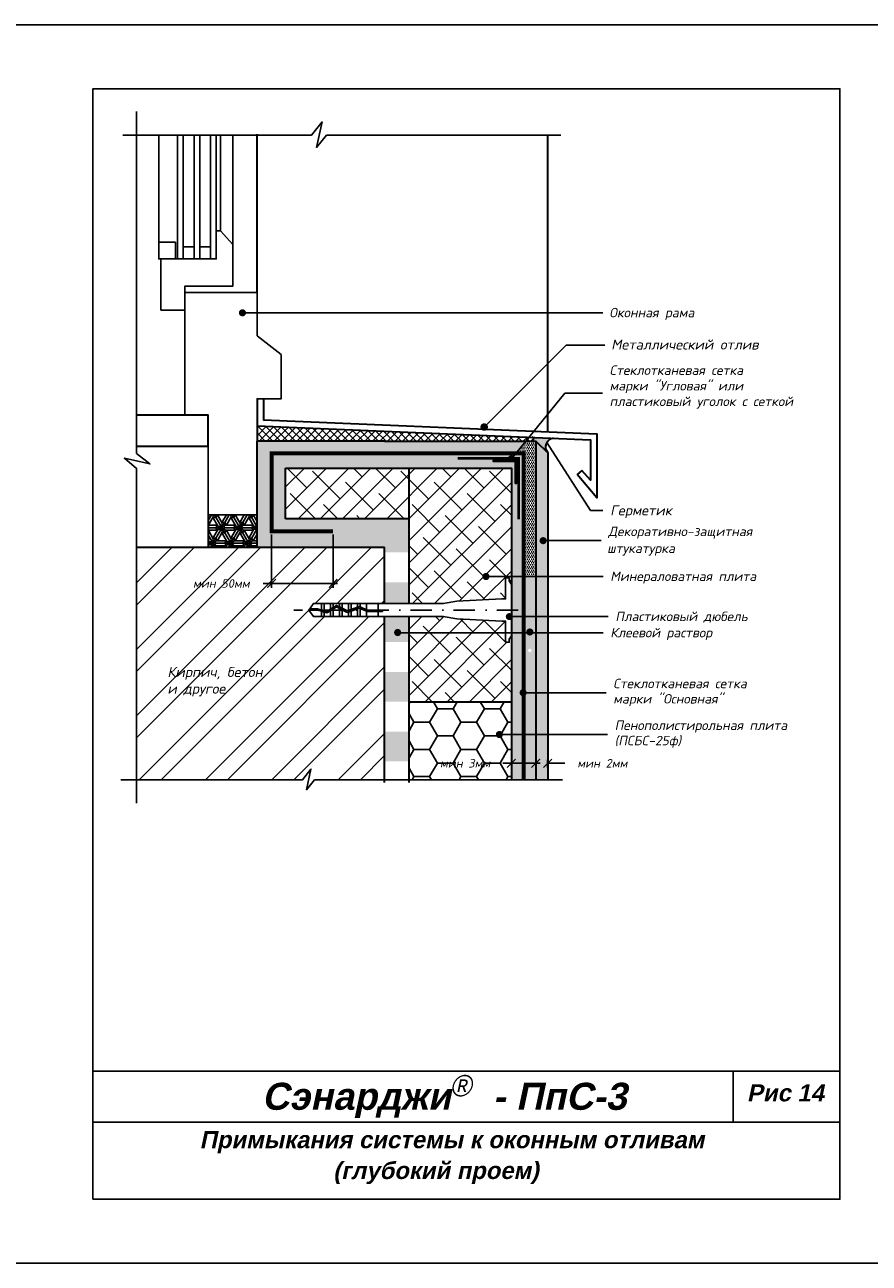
# Model space of a CAD drawing. Header units: inches. Extents: x 47 to 4151, y -1120 to 1902.
# Tile 63 of 93: x 681 to 879, y 1283 to 1573. Entities that reach past the tile are written whole.
import ezdxf

# ---------------------------------------------------------------- set-up
doc = ezdxf.new("R2010")
doc.units = ezdxf.units.IN
doc.header["$LTSCALE"] = 10
doc.header["$MEASUREMENT"] = 0
doc.linetypes.add('DASHDOT', pattern=[1, 0.5, -0.25, 0, -0.25])
doc.linetypes.add('HIDDEN', pattern=[0.375, 0.25, -0.125])
doc.layers.add('dim', color=160, linetype='Continuous', lineweight=15)
doc.layers.add('Layer1', color=108, linetype='Continuous', lineweight=30)
for name, color, linetype in [('DUBEL', 142, 'Continuous'), ('hatch', 240, 'Continuous'), ('ndp', 242, 'Continuous'), ('ramka', 248, 'Continuous'), ('wind', 82, 'Continuous')]:
    doc.layers.add(name, color=color, linetype=linetype)
doc.layers.add('list', color=5, linetype='Continuous', plot=False)
doc.styles.add('ndp', font='ARIALBD.TTF', dxfattribs={"oblique": 12})
doc.styles.add('style2', font='romans.shx', dxfattribs={"oblique": 12})
doc.dimstyles.new('1', dxfattribs={"dimtxt": 2, "dimasz": 2, "dimexe": 1, "dimexo": 0.7, "dimgap": 2, "dimtad": 0, "dimtih": 1, "dimtoh": 1, "dimdec": 4, "dimzin": 0, "dimdsep": 46, "dimtxsty": 'style2', "dimblk": 'ARCHTICK', "dimcen": 1.5, "dimdle": 1, "dimadec": 0, "dimazin": 0, "dimtfac": 1, "dimtdec": 4, "dimtofl": 0, "dimtmove": 0, "dimatfit": 2, "dimldrblk": 'DOTSMALL', "dimfxl": 1, "dimtolj": 1, "dimtzin": 0, "dimarcsym": 0})
pattern_1 = [(0, (-1389.02083, 1920.61454), (0.21875, 0.4375), [0, -0.4375])]
pattern_2 = [(45, (-1389.021, 1920.6145), (-2.592209, 2.592209), []), (135, (-1389.021, 1920.6145), (-7.776626, 2.592209), [9.164842, -5.498905])]

# ---------------------------------------------------------------- blocks, each defined once
blk = doc.blocks.new('_ArchTick')
at = {"layer": 'DUBEL', "color": 0, "const_width": 0.15}
blk.add_lwpolyline([(-0.5, -0.5), (0.5, 0.5)], dxfattribs=at)
blk = doc.blocks.new('*D36')
at = {"layer": 'Defpoints', "color": 0}
for p in [(794.86, 1400.83), (800.59, 1401.3), (794.86, 1399.89)]:
    blk.add_point(p, dxfattribs=at)
at = {"layer": 'dim', "color": 0, "lineweight": -2}
for p, q in [((794.86, 1399.89), (792.86, 1399.89)), ((794.86, 1400.13), (794.86, 1398.89)), ((801.59, 1399.89), (794.86, 1399.89)), ((800.59, 1400.6), (800.59, 1398.89))]:
    blk.add_line(p, q, dxfattribs=at)
at = {"layer": 'dim', "color": 0, "lineweight": -2, "xscale": 2, "yscale": 2, "zscale": 2, "rotation": 180}
blk.add_blockref('_ArchTick', (794.86, 1399.89), dxfattribs=at)
at = {"layer": 'dim', "color": 0, "lineweight": -2, "xscale": 2, "yscale": 2, "zscale": 2}
blk.add_blockref('_ArchTick', (800.59, 1399.89), dxfattribs=at)
at = {"layer": 'dim', "color": 0, "insert": (784.04, 1399.89), "char_height": 2, "attachment_point": 5, "style": 'style2'}
blk.add_mtext('\\A1;{\\fRomanS|b0|i0|c204|p2;мин 3мм}', dxfattribs=at)
blk = doc.blocks.new('_DotSmall')
at = {"layer": 'DUBEL', "color": 0, "const_width": 0.5}
blk.add_lwpolyline([(-0.0625, 0, 1), (0.0625, 0, 1)], format="xyb", close=True, dxfattribs=at)
blk = doc.blocks.new('*D37')
at = {"layer": 'Defpoints', "color": 0}
for p in [(800.59, 1401.3), (803.37, 1401.4), (803.37, 1399.89)]:
    blk.add_point(p, dxfattribs=at)
at = {"layer": 'dim', "color": 0, "lineweight": -2}
for p, q in [((800.59, 1399.89), (798.59, 1399.89)), ((800.59, 1400.6), (800.59, 1398.89)), ((803.37, 1400.7), (803.37, 1398.89)), ((803.37, 1399.89), (807.37, 1399.89))]:
    blk.add_line(p, q, dxfattribs=at)
at = {"layer": 'dim', "color": 0, "lineweight": -2, "xscale": 2, "yscale": 2, "zscale": 2}
blk.add_blockref('_ArchTick', (800.59, 1399.89), dxfattribs=at)
at = {"layer": 'dim', "color": 0, "lineweight": -2, "xscale": 2, "yscale": 2, "zscale": 2, "rotation": 180}
blk.add_blockref('_ArchTick', (803.37, 1399.89), dxfattribs=at)
at = {"layer": 'dim', "color": 0, "insert": (816.19, 1399.89), "char_height": 2, "attachment_point": 5, "style": 'style2'}
blk.add_mtext('\\A1;{\\fRomanS|b0|i0|c204|p2;мин 2мм}', dxfattribs=at)
blk = doc.blocks.new('*D38')
at = {"layer": 'Defpoints', "color": 0}
for p in [(738.7, 1454.18), (753.11, 1454.18), (738.7, 1442)]:
    blk.add_point(p, dxfattribs=at)
at = {"layer": 'dim', "color": 0, "lineweight": -2}
for p, q in [((738.7, 1453.48), (738.7, 1441)), ((753.11, 1453.48), (753.11, 1441)), ((738.7, 1442), (736.7, 1442)), ((754.11, 1442), (738.7, 1442))]:
    blk.add_line(p, q, dxfattribs=at)
at = {"layer": 'dim', "color": 0, "lineweight": -2, "xscale": 2, "yscale": 2, "zscale": 2, "rotation": 180}
blk.add_blockref('_ArchTick', (738.7, 1442), dxfattribs=at)
at = {"layer": 'dim', "color": 0, "lineweight": -2, "xscale": 2, "yscale": 2, "zscale": 2}
blk.add_blockref('_ArchTick', (753.11, 1442), dxfattribs=at)
at = {"layer": 'dim', "color": 0, "insert": (726.92, 1442), "char_height": 2, "attachment_point": 5, "style": 'style2'}
blk.add_mtext('\\A1;{\\fRomanS|b0|i0|c204|p2;мин 50мм}', dxfattribs=at)

msp = doc.modelspace()

# ---------------------------------------------------------------- hatches: boundary and pattern name
at = {"layer": 'hatch'}
h = msp.add_hatch(dxfattribs=at)
h.set_pattern_fill('ANSI37', color=256, scale=10, style=0)
h.set_pattern_definition([(45, (-1162.964, 1920.6145), (-0.8838835, 0.8838835), []), (135, (-1162.964, 1920.6145), (-0.8838835, -0.8838835), [])])
h.paths.add_polyline_path([(735.274764, 1478.909146), (735.274764, 1475.309778), (765.178587, 1475.309778), (799.785928, 1475.309778, 0.7059517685), (799.699638, 1476.223591)])
msp.add_hatch(color=256, dxfattribs=at).paths.add_polyline_path([(803.373548, 1472.61781, -0.6059649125), (804.723597, 1476.014167), (799.699638, 1476.223591, -0.7059517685), (799.785928, 1475.309778), (800.587086, 1475.309778)])
h = msp.add_hatch(dxfattribs=at)
h.set_pattern_fill('DOTS', color=256, scale=7, style=0)
h.set_pattern_definition(pattern_1)
h.paths.add_polyline_path([(770.902864, 1457.16498), (741.972962, 1457.16498), (741.972962, 1469.01724), (770.902864, 1469.01724), (794.86281, 1469.01724), (794.86281, 1450.416857), (794.86281, 1443.623431), (800.587086, 1443.623431), (800.587086, 1475.309778), (765.178587, 1475.309778), (735.274764, 1475.309778), (735.274764, 1450.466782), (765.178587, 1450.466782), (765.178587, 1449.248229), (770.902864, 1449.248229)])
h.paths.add_polyline_path([(794.46269, 1471.307268), (795.262068, 1471.307268, 0.7582075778)], flags=16)
h.paths.add_polyline_path([(790.663768, 1470.572067), (790.663768, 1470.900922), (796.17823, 1470.900922), (796.17823, 1465.38646), (795.849375, 1465.38646), (795.849375, 1470.572067)], flags=16)
h.paths.add_polyline_path([(800.587086, 1475.309778), (798.219431, 1475.309778), (795.884225, 1472.44764), (797.724948, 1472.44764), (797.724948, 1443.623431), (800.587086, 1443.623431)], flags=16)
h.paths.add_polyline_path([(800.587086, 1443.623431), (797.724948, 1443.623431), (797.724948, 1434.228501), (800.587086, 1434.228501)])
h.paths.add_polyline_path([(797.724948, 1443.623431), (794.86281, 1443.623431), (794.86281, 1434.228501), (797.724948, 1434.228501)])
h.paths.add_polyline_path([(797.724948, 1434.228501), (794.86281, 1434.228501), (794.86281, 1396.025582), (797.724948, 1396.025582), (797.724948, 1416.004714, -0.4934500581), (797.202021, 1416.405563, -0.4934500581), (797.724948, 1416.806412)])
h.paths.add_polyline_path([(800.587086, 1434.228501), (797.724948, 1434.228501), (797.724948, 1416.806412, -0.3391810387), (798.032218, 1416.405563), (800.587086, 1416.405563), (800.587086, 1426.309443), (799.609023, 1426.309443, -1), (798.778825, 1426.309443, -1), (799.609023, 1426.309443), (800.587086, 1426.309443)])
h.paths.add_polyline_path([(800.587086, 1416.405563), (798.032218, 1416.405563, -0.3391810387), (797.724948, 1416.004714), (797.724948, 1396.025582), (800.587086, 1396.025582)])
h.paths.add_polyline_path([(770.902864, 1442.26134), (765.178587, 1442.26134), (765.178587, 1437.271841), (770.902864, 1437.271841)])
h.paths.add_polyline_path([(770.902864, 1434.267458), (765.178587, 1434.267458), (765.178587, 1428.287562), (770.902864, 1428.287562)])
h.paths.add_polyline_path([(770.902864, 1421.300673), (765.178587, 1421.300673), (765.178587, 1414.313784), (770.902864, 1414.313784)])
h.paths.add_polyline_path([(770.902864, 1407.326895), (765.178587, 1407.326895), (765.178587, 1400.340006), (770.902864, 1400.340006)])
h = msp.add_hatch(dxfattribs=at)
h.set_pattern_fill('DOTS', color=256, scale=7, style=0)
h.set_pattern_definition(pattern_1)
h.paths.add_polyline_path([(797.724948, 1443.623431), (800.587086, 1443.623431), (800.587086, 1475.309778), (798.219431, 1475.309778), (795.884225, 1472.44764), (797.724948, 1472.44764)])
h = msp.add_hatch(dxfattribs=at)
h.set_pattern_fill('AR-CONC', color=256, scale=0.293275, style=0)
h.set_pattern_definition([(50, (-1162.964, 1920.6145), (2.1035444, -0.1840363), [0.2199562, -2.4195183]), (355, (-1162.964, 1920.6145), (-0.406923, 2.205991), [0.175965, -1.9356146]), (100.4514, (-1162.7887, 1920.5992), (1.696623, 2.0219534), [0.186934, -2.0562741]), (46.1842, (-1162.964, 1921.201), (3.1299506, -0.4854258), [0.3299343, -3.6292774]), (96.6356, (-1162.7032, 1921.1606), (2.7411315, 2.8568436), [0.280401, -3.0844107]), (351.1842, (-1162.964, 1921.201), (2.7411293, 2.856846), [0.2639474, -2.903422]), (21, (-1162.6707, 1921.0545), (1.7505788, -1.1807803), [0.2199562, -2.4195183]), (326, (-1162.6707, 1921.0545), (0.713583, 2.1266834), [0.175965, -1.9356146]), (71.4514, (-1162.5249, 1920.956), (2.4641624, 0.9459011), [0.186934, -2.0562741]), (37.5, (-1162.964, 1920.61454), (0.0356618, 0.97629425), [0, -1.9121526, 0, -1.9649421, 0, -1.9429465]), (7.5, (-1162.964, 1920.6145), (0.77151703, 1.1567107), [0, -1.1203103, 0, -1.8681614, 0, -0.7405192]), (327.5, (-1163.618, 1920.61454), (1.56556743, -0.0661478), [0, -0.73318735, 0, -2.2875445, 0, -3.0353956]), (317.5, (-1163.9113, 1920.6145), (1.7103389, 0.2935828), [0, -0.9531436, 0, -1.5191642, 0, -2.1555708])])
h.paths.add_polyline_path([(803.373548, 1472.61781), (800.587086, 1475.309778), (800.587086, 1396.025582), (803.373548, 1396.025582)])
h = msp.add_hatch(dxfattribs=at)
h.set_pattern_fill('ANSI38', color=256, scale=29.327494, style=0)
h.set_pattern_definition(pattern_2)
h.paths.add_polyline_path([(794.86281, 1469.01724), (770.902864, 1469.01724), (770.902864, 1457.16498), (770.902864, 1437.271841), (778.891493, 1437.271841), (782.086953, 1437.816606), (792.615656, 1438.36604), (793.531796, 1438.36604), (793.531796, 1443.292037), (794.355015, 1443.292037), (794.355015, 1442.613351), (794.86281, 1441.77295), (794.86281, 1443.623431), (789.331364, 1443.623431, -1), (788.501166, 1443.623431, -1), (789.331364, 1443.623431), (794.86281, 1443.623431), (794.86281, 1450.416857)])
h.paths.add_polyline_path([(770.902864, 1469.01724), (741.972962, 1469.01724), (741.972962, 1457.16498), (770.902864, 1457.16498)])
h = msp.add_hatch(dxfattribs=at)
h.set_pattern_fill('ESCHER', color=256, scale=3.5, style=0)
h.set_pattern_definition([(60, (-1162.964, 1920.6145), (-4.2, -9e-10), [3.85, -0.35]), (180, (-1162.964, 1920.6145), (2.1, -3.637307), [3.85, -0.35]), (300, (-1162.964, 1920.6145), (4.2, -9e-10), [3.85, -0.35]), (60, (-1162.614, 1920.6145), (-4.2, -9e-10), [0.7, -3.5]), (300, (-1162.614, 1920.6145), (4.2, -9e-10), [0.7, -3.5]), (60, (-1163.139, 1920.9176), (-4.2, -9e-10), [0.7, -3.5]), (180, (-1163.139, 1920.9176), (2.1, -3.637307), [0.7, -3.5]), (300, (-1163.139, 1920.3114), (4.2, -9e-10), [0.7, -3.5]), (180, (-1163.139, 1920.3114), (2.1, -3.637307), [0.7, -3.5]), (60, (-1164.364, 1920.6145), (-4.2, -9e-10), [0.7, -3.5]), (300, (-1164.364, 1920.6145), (4.2, -9e-10), [0.7, -3.5]), (60, (-1162.264, 1919.402), (-4.2, -9e-10), [0.7, -3.5]), (180, (-1162.264, 1919.402), (2.1, -3.637307), [0.7, -3.5]), (300, (-1162.264, 1921.827), (4.2, -9e-10), [0.7, -3.5]), (180, (-1162.264, 1921.827), (2.1, -3.637307), [0.7, -3.5]), (0, (-1162.264, 1921.2208), (-2.1, 3.637307), [2.45, -1.75]), (0, (-1162.264, 1920.0083), (-2.1, 3.637307), [2.45, -1.75]), (120, (-1162.789, 1921.524), (-4.2, 9e-10), [2.45, -1.75]), (120, (-1163.839, 1920.9176), (-4.2, 9e-10), [2.45, -1.75]), (240, (-1163.839, 1920.3114), (2.1, -3.637307), [2.45, -1.75]), (240, (-1162.789, 1919.7052), (2.1, -3.637307), [2.45, -1.75])])
h.paths.add_polyline_path([(735.274764, 1450.466782), (735.274764, 1458.074029), (723.797871, 1458.074029), (723.797871, 1450.466782)])
h = msp.add_hatch(dxfattribs=at)
h.set_pattern_fill('ANSI32', color=256, scale=29.327494, style=0)
h.set_pattern_definition([(45, (-1162.964, 1920.615), (-7.776626, 7.776626), []), (45, (-1157.78, 1920.615), (-7.776626, 7.776626), [])])
h.paths.add_polyline_path([(765.178587, 1434.267458), (763.641253, 1434.267458), (760.942273, 1434.267458), (759.452053, 1434.267458), (758.823691, 1434.267458), (757.333471, 1434.267458), (756.705109, 1434.267458), (755.214889, 1434.267458), (754.586528, 1434.267458), (753.096308, 1434.267458), (752.467946, 1434.267458), (750.977726, 1434.267458), (750.349364, 1434.267458), (748.473084, 1434.267458), (747.390332, 1435.769649), (747.62017, 1436.088523), (748.473084, 1437.271841), (750.349364, 1437.271841), (752.467946, 1437.271841), (753.096308, 1437.271841), (754.586528, 1437.271841), (755.214889, 1437.271841), (757.333471, 1437.271841), (758.823691, 1437.271841), (760.942273, 1437.271841), (763.641253, 1437.271841), (765.178587, 1437.271841), (765.178587, 1448.810159), (765.178587, 1450.466782), (735.274764, 1450.466782), (707.079278, 1450.466782), (707.079278, 1396.025582), (745.944059, 1396.025582), (747.923543, 1398.537239), (746.865423, 1393.698052), (748.778177, 1396.025582), (765.178587, 1396.025582)])
h.paths.add_polyline_path([(719.633052, 1443.511006), (736.198706, 1443.511006), (736.198706, 1440.492609), (719.633052, 1440.492609)], flags=24)
h.paths.add_polyline_path([(713.85503, 1414.940163), (730.892907, 1414.690813), (731.640957, 1418.210112), (714.60308, 1418.459462)], flags=24)
h.paths.add_polyline_path([(713.617955, 1418.702344), (742.442692, 1418.369877), (743.440092, 1423.062276), (714.615355, 1423.394743)], flags=24)
h = msp.add_hatch(dxfattribs=at)
h.set_pattern_fill('ANSI38', color=256, scale=29.327494, style=0)
h.set_pattern_definition(pattern_2)
h.paths.add_polyline_path([(794.86281, 1414.311348), (794.86281, 1428.247262), (793.531796, 1428.247262), (793.531796, 1433.125451), (782.086953, 1433.722692), (778.891493, 1434.267458), (770.902864, 1434.267458), (770.902864, 1414.311348)])
h = msp.add_hatch(dxfattribs=at)
h.set_pattern_fill('HONEY', color=256, scale=29.327494, style=0)
h.set_pattern_definition([(0, (-1389.0208, 1920.6145), (5.498905, 3.1747943), [3.665937, -7.331874]), (120, (-1389.0208, 1920.6145), (-5.498905, 3.1747944), [3.665937, -7.331874]), (60, (-1389.0208, 1920.6145), (1e-08, 6.3495887), [-7.331874, 3.665937])])
h.paths.add_polyline_path([(794.86281, 1414.311348), (770.902864, 1414.311348), (770.902864, 1396.025582), (794.86281, 1396.025582)])
h.paths.add_polyline_path([(777.723568, 1401.400227), (792.36281, 1401.400227), (792.36281, 1398.38183), (777.723568, 1398.38183)], flags=24)
at = {"layer": 'Layer1'}
msp.add_hatch(color=256, dxfattribs=at).paths.add_polyline_path([(796.17823, 1465.38646), (795.849375, 1465.38646), (795.849375, 1470.572067), (790.663768, 1470.572067), (790.663768, 1470.900922), (796.17823, 1470.900922)])

# ---------------------------------------------------------------- linework, layer by layer
at = {"layer": 'DUBEL', "linetype": 'DASHDOT'}
msp.add_line((796.437536, 1435.769649), (743.912715, 1435.769649), dxfattribs=at)
at = {"layer": 'DUBEL', "linetype": 'HIDDEN', "const_width": 0.945982}
msp.add_lwpolyline([(753.11128, 1454.176088), (738.698706, 1454.176088), (738.698706, 1472.44764), (797.724948, 1472.44764), (797.724948, 1396.025582)], dxfattribs=at)
at = {"layer": 'DUBEL'}
msp.add_lwpolyline([(792.615656, 1438.36604), (793.531796, 1438.36604), (793.531796, 1443.292037), (794.355015, 1443.292037), (794.355015, 1442.613351), (794.86281, 1441.77295), (794.86281, 1429.766349), (794.355015, 1428.925948), (794.355015, 1428.247262), (793.531796, 1428.247262), (793.531796, 1433.173259), (792.615656, 1433.173259), (782.086953, 1433.722692), (778.891493, 1434.267458), (763.641253, 1434.267458), (763.641253, 1435.435092), (764.681826, 1435.435092), (764.681826, 1435.753965), (763.641253, 1435.753965), (763.641253, 1435.435092), (763.641253, 1437.271841), (760.942273, 1437.271841), (760.942273, 1435.817791), (761.084679, 1435.753965), (763.641253, 1435.769649), (763.641253, 1435.435092), (761.016488, 1435.435092), (760.942273, 1435.468355), (760.942273, 1434.267458), (763.641253, 1434.267458), (759.452053, 1434.267458), (759.452053, 1436.136264), (760.942273, 1435.468355), (759.239531, 1436.231515), (758.823691, 1436.079055), (758.823691, 1434.267458), (759.452053, 1434.267458), (757.333471, 1434.267458), (757.333471, 1435.532694), (758.823691, 1436.079055), (756.705109, 1435.302316), (756.705109, 1434.267458), (757.333471, 1434.267458), (755.214889, 1434.267458), (755.214889, 1435.769649), (756.443279, 1435.206321), (754.586528, 1436.146705), (754.586528, 1434.267458), (755.214889, 1434.267458), (753.096308, 1434.267458), (753.096308, 1435.769649), (753.096308, 1435.988927), (753.906609, 1436.491061), (754.586528, 1436.146705), (753.906609, 1436.491061), (752.467946, 1435.599539), (752.467946, 1434.267458), (753.096308, 1434.267458), (750.977726, 1434.267458), (750.977726, 1435.30535), (751.665306, 1435.102153), (752.467946, 1435.599539), (751.665306, 1435.102153), (750.977726, 1435.30535), (750.977726, 1434.267458), (750.349364, 1434.267458), (750.349364, 1435.491047), (750.977726, 1435.30535), (750.349364, 1435.491047), (750.349364, 1434.267458), (748.473084, 1434.267458), (747.390332, 1435.769649), (749.406628, 1435.769649), (750.349364, 1435.491047), (750.349364, 1435.769649), (749.452759, 1436.088523), (747.62017, 1436.088523), (747.390332, 1435.769649), (748.473084, 1437.271841), (750.349364, 1437.271841), (750.349364, 1435.823553), (750.977726, 1435.637856), (750.977726, 1437.271841), (750.977726, 1435.769649), (750.977726, 1435.637856), (751.618727, 1435.448424), (752.467946, 1435.974675), (752.467946, 1437.271841), (750.349364, 1437.271841), (753.096308, 1437.271841), (753.096308, 1436.364063), (752.467946, 1435.974675), (753.890894, 1436.856459), (754.586528, 1436.504143), (754.586528, 1437.271841), (753.096308, 1437.271841), (755.214889, 1437.271841), (755.214889, 1436.185898), (754.586528, 1436.504143), (756.463677, 1435.553428), (757.333471, 1435.872323), (757.333471, 1437.271841), (755.214889, 1437.271841), (756.705109, 1437.271841), (756.705109, 1435.769649), (756.705109, 1435.641945), (756.705109, 1437.271841), (758.823691, 1437.271841), (758.823691, 1436.418684), (757.333471, 1435.872323), (759.251567, 1436.575557), (759.452053, 1436.4857), (759.452053, 1437.271841), (759.452053, 1436.4857), (760.942273, 1435.817791), (760.942273, 1437.271841), (758.823691, 1437.271841), (763.641253, 1437.271841), (778.891493, 1437.271841), (782.086953, 1437.816606), (792.615656, 1438.36604)], close=True, dxfattribs=at)
at = {"layer": 'hatch'}
for points in [[(707.079278, 1552.522584), (707.079278, 1472.447897), (710.193952, 1469.993165), (704.192939, 1471.305326), (707.079278, 1468.933344), (707.079278, 1390.550499)], [(703.80507, 1546.972165), (748.071239, 1546.972165), (750.525971, 1550.086838), (749.21381, 1544.085826), (751.585791, 1546.972165), (806.437093, 1546.972165)], [(703.401973, 1396.025582), (745.944059, 1396.025582), (747.923543, 1398.537239), (746.865423, 1393.698052), (748.778177, 1396.025582), (806.873391, 1396.025582)]]:
    msp.add_lwpolyline(points, dxfattribs=at)
at = {"layer": 'Layer1', "color": 240}
for p, q in [((735.274764, 1510.088742), (735.274764, 1547.187352)), ((803.373548, 1477.54316), (803.373548, 1546.972165))]:
    msp.add_line(p, q, dxfattribs=at)
at = {"layer": 'Layer1'}
for p, q in [((735.274764, 1480.039887), (735.274764, 1475.309778)), ((765.178587, 1475.309778), (735.274764, 1475.309778)), ((735.274764, 1450.466782), (735.274764, 1475.309778)), ((800.587086, 1475.309778), (803.373548, 1472.61781)), ((741.972962, 1457.16498), (741.972962, 1469.01724)), ((741.972962, 1469.01724), (770.902864, 1469.01724)), ((770.902864, 1457.16498), (770.902864, 1469.01724)), ((723.797871, 1458.074029), (723.797871, 1450.466782)), ((770.902864, 1457.16498), (741.972962, 1457.16498)), ((770.902864, 1437.271841), (770.902864, 1457.16498)), ((707.079278, 1450.466782), (735.274764, 1450.466782)), ((735.274764, 1450.466782), (765.178587, 1450.466782)), ((765.178587, 1437.271841), (765.178587, 1450.466782)), ((794.86281, 1450.416857), (794.86281, 1396.025582)), ((765.178587, 1395.371714), (765.178587, 1434.267458)), ((770.902864, 1395.371714), (770.902864, 1434.267458)), ((770.902864, 1414.311348), (794.86281, 1414.311348))]:
    msp.add_line(p, q, dxfattribs=at)
for points in [[(735.274764, 1485.253727), (735.274764, 1478.909146), (813.383406, 1475.653182), (813.383406, 1466.156622), (811.414778, 1468.462929)], [(736.7947, 1485.253727), (736.7947, 1480.318503), (814.903342, 1477.062539), (814.903342, 1462.034836), (810.258726, 1467.476141)], [(707.079278, 1474.151249), (723.797871, 1474.151249), (723.797871, 1481.421234), (707.079278, 1481.421234)], [(765.178587, 1475.309778), (800.587086, 1475.309778), (800.587086, 1396.025582)], [(803.373548, 1472.61781), (803.373548, 1472.61781), (803.373548, 1396.025582)], [(770.902864, 1469.01724), (794.86281, 1469.01724), (794.86281, 1450.416857)], [(811.414778, 1468.462929), (810.258726, 1467.476141)]]:
    msp.add_lwpolyline(points, dxfattribs=at)
at = {"layer": 'Layer1', "linetype": 'HIDDEN'}
msp.add_lwpolyline([(796.584576, 1457.013279, 0.604796, 0.604796, 0), (796.584576, 1471.307268, 0.604796, 0.604796, 0), (782.290587, 1471.307268, 0.604796, 0.604796, 0)], format="xyseb", dxfattribs=at)
at = {"layer": 'Layer1'}
msp.add_lwpolyline([(796.17823, 1465.38646), (795.849375, 1465.38646), (795.849375, 1470.572067), (790.663768, 1470.572067), (790.663768, 1470.900922), (796.17823, 1470.900922)], close=True, dxfattribs=at)
for centre, radius, start, end in [((799.58045, 1475.751356), 0.487044, 294.95386816, 75.83485785), ((804.935272, 1473.963526), 2.061537, 95.89343538, 220.75100597)]:
    msp.add_arc(centre, radius, start, end, dxfattribs=at)
at = {"layer": 'list'}
msp.add_lwpolyline([(676.846562, 1282.818887), (886.846562, 1282.818887), (886.846562, 1572.818887), (676.846562, 1572.818887)], close=True, dxfattribs=at)
at = {"layer": 'ndp'}
for p, q in [((731.862822, 1505.364998), (816.331709, 1505.364998)), ((807.700547, 1497.825667), (788.501794, 1478.6234)), ((807.700547, 1497.825667), (816.762476, 1497.825667)), ((794.862379, 1471.195217), (807.380941, 1486.538557)), ((807.380941, 1486.538557), (816.221715, 1486.538557)), ((803.162599, 1475.015934), (813.428266, 1459.056866)), ((813.428266, 1459.056866), (816.263499, 1459.056866)), ((803.055649, 1452.01714), (815.921536, 1452.01714)), ((788.901899, 1443.623431), (816.380629, 1443.623431)), ((794.394026, 1434.228501), (817.572479, 1434.228501)), ((768.059889, 1430.449548), (816.380629, 1430.449548)), ((797.61712, 1416.405563), (817.077868, 1416.405563)), ((792.065931, 1406.622799), (817.404861, 1406.622799))]:
    msp.add_line(p, q, dxfattribs=at)
for points, const_width in [([(731.447723, 1505.364998, 1), (732.27792, 1505.364998, 1)], 0.830198), ([(788.061881, 1478.6234, 1), (788.941706, 1478.6234, 1)], 0.879825), ([(794.44728, 1471.195217, 1), (795.277478, 1471.195217, 1)], 0.830198), ([(801.895929, 1452.01714, 1), (802.726127, 1452.01714, 1)], 0.830198), ([(788.501166, 1443.623431, 1), (789.331364, 1443.623431, 1)], 0.830198), ([(793.978927, 1434.228501, 1), (794.809125, 1434.228501, 1)], 0.830198), ([(767.811468, 1430.510472, 1), (768.641665, 1430.510472, 1)], 0.830198), ([(798.778825, 1430.625101, 1), (799.609023, 1430.625101, 1)], 0.830198), ([(797.202021, 1416.405563, 1), (798.032218, 1416.405563, 1)], 0.830198), ([(791.650832, 1406.622799, 1), (792.48103, 1406.622799, 1)], 0.830198)]:
    msp.add_lwpolyline(points, format="xyb", close=True, dxfattribs=dict(at, const_width=const_width))
at = {"layer": 'ramka'}
for p, q in [((871.846562, 1327.818887), (696.846562, 1327.818887)), ((846.846562, 1327.818887), (846.846562, 1315.818887)), ((871.846562, 1315.818887), (696.846562, 1315.818887))]:
    msp.add_line(p, q, dxfattribs=at)
msp.add_lwpolyline([(696.846562, 1297.818887), (871.846562, 1297.818887), (871.846562, 1557.818887), (696.846562, 1557.818887)], close=True, dxfattribs=at)
at = {"layer": 'wind', "color": 240}
for p, q in [((712.255917, 1521.88893), (712.255917, 1546.972165)), ((726.704544, 1524.530359), (726.704544, 1546.972165)), ((729.647281, 1521.3922), (729.647281, 1546.972165))]:
    msp.add_line(p, q, dxfattribs=at)
at = {"layer": 'wind'}
for p, q in [((716.679044, 1517.974718), (716.679044, 1546.972165)), ((718.003687, 1546.972165), (718.003687, 1517.974718)), ((720.543735, 1517.974718), (720.543735, 1546.972165)), ((721.868378, 1546.972165), (721.868378, 1517.974718)), ((724.408427, 1546.972165), (724.408427, 1517.974718)), ((725.733069, 1517.974718), (725.733069, 1546.972165)), ((718.003687, 1517.974718), (716.679044, 1517.974718)), ((721.868378, 1517.974718), (720.543735, 1517.974718)), ((724.408427, 1517.974718), (725.733069, 1517.974718))]:
    msp.add_line(p, q, dxfattribs=at)
for points in [[(712.764832, 1505.985178), (718.392315, 1505.985178), (718.392315, 1505.985178), (718.392315, 1511.612661), (724.019798, 1511.612661), (729.647281, 1511.612661), (729.647281, 1521.3922), (726.704544, 1524.530359), (725.733069, 1524.530359), (725.733069, 1517.974718), (712.764832, 1517.974718)], [(716.170129, 1517.974718), (716.170129, 1521.88893), (712.255917, 1521.88893), (712.255917, 1517.974718)], [(720.543735, 1520.792448), (720.543735, 1517.974718), (718.003687, 1517.974718), (718.003687, 1520.792448)], [(721.868378, 1520.792448), (721.868378, 1517.974718), (724.408427, 1517.974718), (724.408427, 1520.792448)]]:
    msp.add_lwpolyline(points, close=True, dxfattribs=at)
msp.add_lwpolyline([(718.392315, 1481.421234), (718.392315, 1510.088742), (735.274764, 1510.088742), (735.274764, 1500.00383), (740.95317, 1495.574001), (740.95317, 1485.253727), (735.274764, 1485.253727), (735.274764, 1458.074029), (723.797871, 1458.074029), (723.797871, 1458.074029), (723.797871, 1481.421234), (718.392315, 1481.421234)], dxfattribs=at)

# ---------------------------------------------------------------- texts
at = {"layer": 'ndp', "oblique": 12}
for s, height, style, p in [('Оконная рама', 2.21386006, 'style2', (817.805042, 1504.317033)), ('Металлический отлив', 2.34619952, 'style2', (818.263681, 1496.770543)), ('Стеклотканевая сетка', 2.21386006, 'style2', (817.875678, 1490.831013)), ('марки "Угловая" или', 2.21386006, 'style2', (817.875678, 1487.180387)), ('пластиковый уголок с сеткой', 2.21386006, 'style2', (817.875678, 1483.529761)), ('Герметик', 2.3461995, 'style2', (818.016333, 1457.943849)), ('Декоративно-защитная', 2.21386006, 'style2', (817.575499, 1453.077745)), ('штукатурка', 2.2138601, 'style2', (817.306341, 1449.119643)), ('Минераловатная плита', 2.21386006, 'style2', (818.034592, 1442.573195)), ('Пластиковый дюбель', 2.21386006, 'style2', (819.226442, 1433.178265)), ('Клеевой раствор', 2.21386006, 'style2', (818.034592, 1429.37054)), ('Кирпич, бетон', 2.34619952, 'style2', (714.285593, 1420.100244)), ('Стеклотканевая сетка', 2.21386006, 'style2', (818.731831, 1417.466168)), ('и другое', 2.3461995, 'style2', (714.285593, 1416.184104)), ('марки "Основная"', 2.21386006, 'style2', (818.731831, 1413.881823)), ('Пенополистирольная плита', 2.21386006, 'style2', (819.058824, 1407.683404)), ('(ПСБС-25ф)', 2.2138601, 'style2', (819.058824, 1404.099059)), ('Сэнарджи    - ПпС-3', 6.33260053, 'ndp', (736.423232, 1318.743224)), ('Рис 14', 4, 'ndp', (850.049942, 1320.720938)), ('Примыкания системы к оконным отливам', 4, 'ndp', (721.830392, 1309.7543)), ('(глубокий проем)', 4, 'ndp', (753.117478, 1302.540608))]:
    msp.add_text(s, height=height, dxfattribs=dict(at, style=style)).set_placement(p)
at = {"layer": 'ndp', "insert": (780.486035, 1326.882309), "char_height": 5, "attachment_point": 1, "style": 'style2'}
msp.add_mtext('{\\fCentury Gothic|b0|i0|c204|p32;®}', dxfattribs=at)

# ---------------------------------------------------------------- dimensions: what is measured, and where the dimension line sits
at = {"layer": 'dim'}
for base, p1, p2, text, picture, middle in [((738.698706, 1442.001808), (753.11128, 1454.176088), (738.698706, 1454.176088), '{\\fRomanS|b0|i0|c204|p2;мин 50мм}', '*D38', (726.915879, 1442.001808)), ((794.86281, 1399.891029), (800.587086, 1401.30391), (794.86281, 1400.833461), '{\\fRomanS|b0|i0|c204|p2;мин 3мм}', '*D36', (784.043189, 1399.891029)), ((803.373548, 1399.891029), (800.587086, 1401.30391), (803.373548, 1401.398102), '{\\fRomanS|b0|i0|c204|p2;мин 2мм}', '*D37', (816.193169, 1399.891029))]:
    dim = msp.add_linear_dim(base=base, p1=p1, p2=p2, text=text, dimstyle='1', dxfattribs=at)
    dim.commit()
    dim.dimension.update_dxf_attribs({"geometry": picture, "text_midpoint": middle})

doc.saveas('drawing.dxf')
